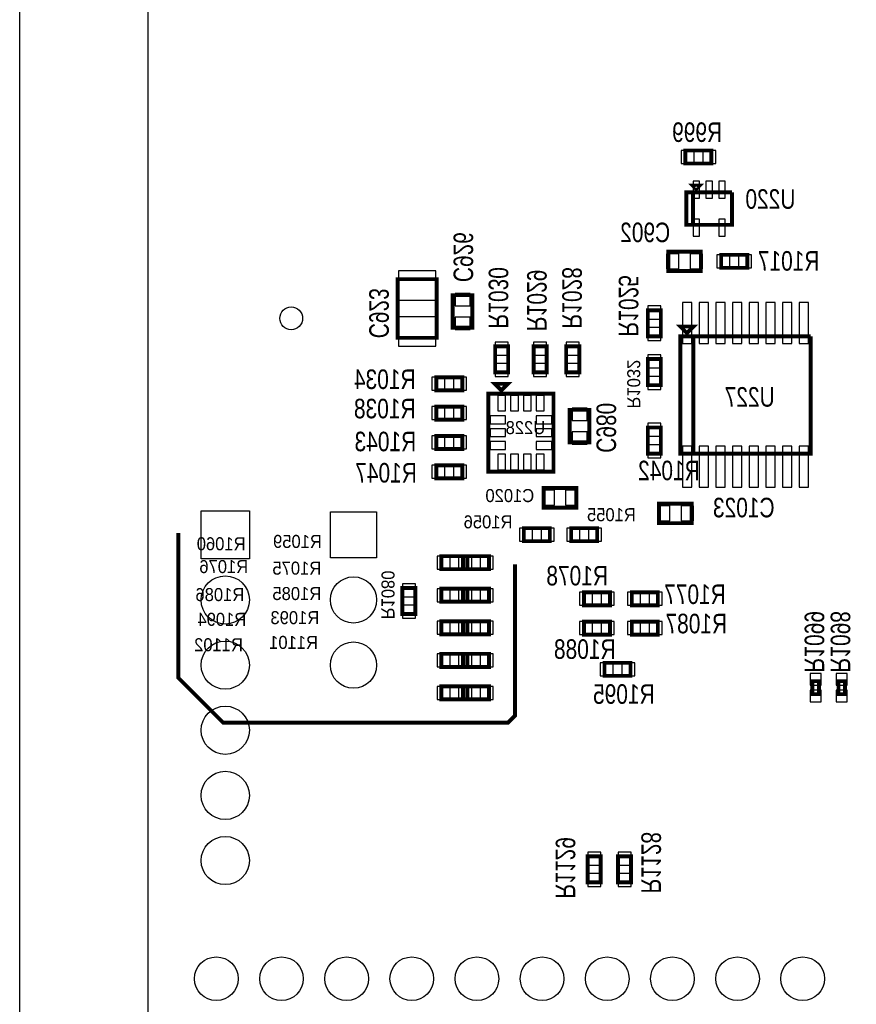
# Model space of a CAD drawing. Extents: x -197 to 9597, y -1478 to 7505.
# Tile 16 of 34: x -197 to 1087, y 2121 to 3632. Entities that reach past the tile are written whole.
import ezdxf
from ezdxf.enums import TextEntityAlignment as Align

# ---------------------------------------------------------------- set-up
doc = ezdxf.new("R2010")
doc.units = 0
for name, color, linetype in [('BG_BASY', 231, 'CONTINUOUS'), ('BG_OUTLINE', 95, 'CONTINUOUS'), ('PG_ASSEMBLY_BOTTOM', 52, 'CONTINUOUS'), ('PIN_BOTTOM', 1, 'CONTINUOUS'), ('RD_ASSEMBLY_BOTTOM', 52, 'CONTINUOUS')]:
    doc.layers.add(name, color=color, linetype=linetype)

msp = doc.modelspace()

# ---------------------------------------------------------------- linework, layer by layer
at = {"layer": 'BG_BASY', "const_width": 6}
msp.add_lwpolyline([(46.488, 2844), (46.488, 2622), (115.488, 2553), (552.488, 2553), (563.488, 2564), (563.488, 2796)], dxfattribs=at)
at = {"layer": 'BG_OUTLINE'}
msp.add_lwpolyline([(0, 0), (-196.846, 0), (-196.846, 7500), (0, 7500)], close=True, dxfattribs=at)
msp.add_lwpolyline([(9400, 7500), (725.901, 7500), (706.22, 7480.315), (706.216, 7480.315), (706.216, 7437.008, -0.988005), (670.791, 7436.583), (670.791, 7480.311), (651.102, 7500), (538.897, 7500), (519.212, 7480.315), (519.212, 7437.008, -1.029501), (483.807, 7438.04), (483.807, 7480.288), (464.094, 7500), (0, 7500), (0, 0), (7079.094, 0)], format="xyb", dxfattribs=at)
at = {"layer": 'PG_ASSEMBLY_BOTTOM', "const_width": 6}
for points in [[(824.952, 3431.422), (864.952, 3431.422), (864.952, 3411.422), (824.952, 3411.422), (824.952, 3431.422)], [(841.488, 3372.292), (836.488, 3377.292), (846.488, 3377.292), (841.488, 3372.292)], [(896.488, 3367.292), (896.488, 3317.292), (826.488, 3317.292), (826.488, 3367.292), (836.488, 3367.292), (836.488, 3317.292)], [(836.488, 3317.292), (836.488, 3367.292), (896.488, 3367.292)], [(798.693, 3276.292), (848.693, 3276.292), (848.693, 3246.292), (798.693, 3246.292), (798.693, 3276.292)], [(919.917, 3251.292), (879.917, 3251.292), (879.917, 3271.292), (919.917, 3271.292), (919.917, 3251.292)], [(443.307, 3233.859), (443.307, 3143.859), (383.307, 3143.859), (383.307, 3233.859), (443.307, 3233.859)], [(497.909, 3209.319), (497.909, 3159.319), (467.909, 3159.319), (467.909, 3209.319), (497.909, 3209.319)], [(787.287, 3186.189), (787.287, 3146.189), (767.287, 3146.189), (767.287, 3186.189), (787.287, 3186.189)], [(827.287, 3151.189), (817.287, 3161.189), (837.287, 3161.189), (827.287, 3151.189)], [(1017.287, 3146.189), (1017.287, 2966.189), (817.287, 2966.189), (817.287, 3146.189), (837.287, 3146.189), (837.287, 2966.189)], [(837.287, 2966.189), (837.287, 3146.189), (1017.287, 3146.189)], [(552.96, 3130.89), (552.96, 3090.89), (532.96, 3090.89), (532.96, 3130.89), (552.96, 3130.89)], [(612.015, 3130.89), (612.015, 3090.89), (592.015, 3090.89), (592.015, 3130.89), (612.015, 3130.89)], [(662.015, 3130.89), (662.015, 3090.89), (642.015, 3090.89), (642.015, 3130.89), (662.015, 3130.89)], [(787.287, 3111.189), (787.287, 3071.189), (767.287, 3071.189), (767.287, 3111.189), (787.287, 3111.189)], [(482.488, 3063.292), (442.488, 3063.292), (442.488, 3083.292), (482.488, 3083.292), (482.488, 3063.292)], [(542.488, 3063.292), (532.488, 3073.292), (552.488, 3073.292), (542.488, 3063.292)], [(622.488, 3058.292), (622.488, 2938.292), (522.488, 2938.292), (522.488, 3058.292), (622.488, 3058.292)], [(482.488, 3018.292), (442.488, 3018.292), (442.488, 3038.292), (482.488, 3038.292), (482.488, 3018.292)], [(677.488, 3033.292), (677.488, 2983.292), (647.488, 2983.292), (647.488, 3033.292), (677.488, 3033.292)], [(787.287, 3006.189), (787.287, 2966.189), (767.287, 2966.189), (767.287, 3006.189), (787.287, 3006.189)], [(442.488, 2993.292), (482.488, 2993.292), (482.488, 2973.292), (442.488, 2973.292), (442.488, 2993.292)], [(442.488, 2948.292), (482.488, 2948.292), (482.488, 2928.292), (442.488, 2928.292), (442.488, 2948.292)], [(607.488, 2913.292), (657.488, 2913.292), (657.488, 2883.292), (607.488, 2883.292), (607.488, 2913.292)], [(834.61, 2859.299), (784.61, 2859.299), (784.61, 2889.299), (834.61, 2889.299), (834.61, 2859.299)], [(576.937, 2851.642), (616.937, 2851.642), (616.937, 2831.642), (576.937, 2831.642), (576.937, 2851.642)], [(649.567, 2851.642), (689.567, 2851.642), (689.567, 2831.642), (649.567, 2831.642), (649.567, 2851.642)], [(490.389, 2788.709), (450.389, 2788.709), (450.389, 2808.709), (490.389, 2808.709), (490.389, 2788.709)], [(483.468, 2808.709), (523.468, 2808.709), (523.468, 2788.709), (483.468, 2788.709), (483.468, 2808.709)], [(410.488, 2759.87), (410.488, 2719.87), (390.488, 2719.87), (390.488, 2759.87), (410.488, 2759.87)], [(490.389, 2738.709), (450.389, 2738.709), (450.389, 2758.709), (490.389, 2758.709), (490.389, 2738.709)], [(483.468, 2758.709), (523.468, 2758.709), (523.468, 2738.709), (483.468, 2738.709), (483.468, 2758.709)], [(669.153, 2753.24), (709.153, 2753.24), (709.153, 2733.24), (669.153, 2733.24), (669.153, 2753.24)], [(782.724, 2733.24), (742.724, 2733.24), (742.724, 2753.24), (782.724, 2753.24), (782.724, 2733.24)], [(490.389, 2688.709), (450.389, 2688.709), (450.389, 2708.709), (490.389, 2708.709), (490.389, 2688.709)], [(483.468, 2708.709), (523.468, 2708.709), (523.468, 2688.709), (483.468, 2688.709), (483.468, 2708.709)], [(669.153, 2708.24), (709.153, 2708.24), (709.153, 2688.24), (669.153, 2688.24), (669.153, 2708.24)], [(782.724, 2688.24), (742.724, 2688.24), (742.724, 2708.24), (782.724, 2708.24), (782.724, 2688.24)], [(490.389, 2638.709), (450.389, 2638.709), (450.389, 2658.709), (490.389, 2658.709), (490.389, 2638.709)], [(483.468, 2658.709), (523.468, 2658.709), (523.468, 2638.709), (483.468, 2638.709), (483.468, 2658.709)], [(700.748, 2644.988), (740.748, 2644.988), (740.748, 2624.988), (700.748, 2624.988), (700.748, 2644.988)], [(1019.988, 2596.799), (1019.988, 2616.799), (1029.988, 2616.799), (1029.988, 2596.799), (1019.988, 2596.799)], [(1059.988, 2596.799), (1059.988, 2616.799), (1069.988, 2616.799), (1069.988, 2596.799), (1059.988, 2596.799)], [(490.389, 2588.709), (450.389, 2588.709), (450.389, 2608.709), (490.389, 2608.709), (490.389, 2588.709)], [(483.468, 2608.709), (523.468, 2608.709), (523.468, 2588.709), (483.468, 2588.709), (483.468, 2608.709)], [(695.086, 2347.906), (695.086, 2307.906), (675.086, 2307.906), (675.086, 2347.906), (695.086, 2347.906)], [(741.539, 2347.906), (741.539, 2307.906), (721.539, 2307.906), (721.539, 2347.906), (741.539, 2347.906)]]:
    msp.add_lwpolyline(points, dxfattribs=at)
at = {"layer": 'PIN_BOTTOM'}
for points in [[(818.417, 3431.422), (818.417, 3411.422), (838.417, 3411.422), (838.417, 3431.422)], [(851.487, 3431.422), (851.487, 3411.422), (871.487, 3411.422), (871.487, 3431.422)], [(846.803, 3384.426), (836.803, 3384.426), (836.803, 3358.426), (846.803, 3358.426)], [(866.488, 3384.426), (856.488, 3384.426), (856.488, 3358.426), (866.488, 3358.426)], [(886.173, 3384.426), (876.173, 3384.426), (876.173, 3358.426), (886.173, 3358.426)], [(846.803, 3326.158), (836.803, 3326.158), (836.803, 3300.158), (846.803, 3300.158)], [(886.173, 3326.158), (876.173, 3326.158), (876.173, 3300.158), (886.173, 3300.158)], [(796.083, 3272.792), (796.083, 3249.792), (815.083, 3249.792), (815.083, 3272.792)], [(832.303, 3272.792), (832.303, 3249.792), (851.303, 3249.792), (851.303, 3272.792)], [(893.382, 3251.292), (893.382, 3271.292), (873.382, 3271.292), (873.382, 3251.292)], [(926.452, 3251.292), (926.452, 3271.292), (906.452, 3271.292), (906.452, 3251.292)], [(441.807, 3246.792), (384.807, 3246.792), (384.807, 3201.792), (441.807, 3201.792)], [(494.409, 3211.929), (471.409, 3211.929), (471.409, 3192.929), (494.409, 3192.929)], [(787.287, 3192.724), (767.287, 3192.724), (767.287, 3172.724), (787.287, 3172.724)], [(834.72, 3197.925), (820.72, 3197.925), (820.72, 3134.925), (834.72, 3134.925)], [(860.311, 3197.925), (846.311, 3197.925), (846.311, 3134.925), (860.311, 3134.925)], [(885.901, 3197.925), (871.901, 3197.925), (871.901, 3134.925), (885.901, 3134.925)], [(911.492, 3197.925), (897.492, 3197.925), (897.492, 3134.925), (911.492, 3134.925)], [(937.082, 3197.925), (923.082, 3197.925), (923.082, 3134.925), (937.082, 3134.925)], [(962.673, 3197.925), (948.673, 3197.925), (948.673, 3134.925), (962.673, 3134.925)], [(988.263, 3197.925), (974.263, 3197.925), (974.263, 3134.925), (988.263, 3134.925)], [(1013.854, 3197.925), (999.854, 3197.925), (999.854, 3134.925), (1013.854, 3134.925)], [(441.807, 3175.926), (384.807, 3175.926), (384.807, 3130.926), (441.807, 3130.926)], [(494.409, 3175.709), (471.409, 3175.709), (471.409, 3156.709), (494.409, 3156.709)], [(787.287, 3159.654), (767.287, 3159.654), (767.287, 3139.654), (787.287, 3139.654)], [(552.96, 3137.425), (532.96, 3137.425), (532.96, 3117.425), (552.96, 3117.425)], [(612.015, 3137.425), (592.015, 3137.425), (592.015, 3117.425), (612.015, 3117.425)], [(662.015, 3137.425), (642.015, 3137.425), (642.015, 3117.425), (662.015, 3117.425)], [(787.287, 3117.724), (767.287, 3117.724), (767.287, 3097.724), (787.287, 3097.724)], [(552.96, 3104.355), (532.96, 3104.355), (532.96, 3084.355), (552.96, 3084.355)], [(612.015, 3104.355), (592.015, 3104.355), (592.015, 3084.355), (612.015, 3084.355)], [(662.015, 3104.355), (642.015, 3104.355), (642.015, 3084.355), (662.015, 3084.355)], [(787.287, 3084.654), (767.287, 3084.654), (767.287, 3064.654), (787.287, 3064.654)], [(455.953, 3063.292), (455.953, 3083.292), (435.953, 3083.292), (435.953, 3063.292)], [(489.023, 3063.292), (489.023, 3083.292), (469.023, 3083.292), (469.023, 3063.292)], [(548.96, 3055.568), (536.96, 3055.568), (536.96, 3031.568), (548.96, 3031.568)], [(568.645, 3055.568), (556.645, 3055.568), (556.645, 3031.568), (568.645, 3031.568)], [(588.331, 3055.568), (576.331, 3055.568), (576.331, 3031.568), (588.331, 3031.568)], [(608.016, 3055.568), (596.016, 3055.568), (596.016, 3031.568), (608.016, 3031.568)], [(455.953, 3018.292), (455.953, 3038.292), (435.953, 3038.292), (435.953, 3018.292)], [(489.023, 3018.292), (489.023, 3038.292), (469.023, 3038.292), (469.023, 3018.292)], [(549.055, 3011.977), (549.055, 3023.977), (525.055, 3023.977), (525.055, 3011.977)], [(619.921, 3011.977), (619.921, 3023.977), (595.921, 3023.977), (595.921, 3011.977)], [(673.988, 3035.902), (650.988, 3035.902), (650.988, 3016.902), (673.988, 3016.902)], [(787.287, 3012.724), (767.287, 3012.724), (767.287, 2992.724), (787.287, 2992.724)], [(435.953, 2993.292), (435.953, 2973.292), (455.953, 2973.292), (455.953, 2993.292)], [(469.023, 2993.292), (469.023, 2973.292), (489.023, 2973.292), (489.023, 2993.292)], [(549.055, 2992.292), (549.055, 3004.292), (525.055, 3004.292), (525.055, 2992.292)], [(619.921, 2992.292), (619.921, 3004.292), (595.921, 3004.292), (595.921, 2992.292)], [(673.988, 2999.682), (650.988, 2999.682), (650.988, 2980.682), (673.988, 2980.682)], [(549.055, 2972.607), (549.055, 2984.607), (525.055, 2984.607), (525.055, 2972.607)], [(619.921, 2972.607), (619.921, 2984.607), (595.921, 2984.607), (595.921, 2972.607)], [(787.287, 2979.654), (767.287, 2979.654), (767.287, 2959.654), (787.287, 2959.654)], [(548.96, 2965.016), (536.96, 2965.016), (536.96, 2941.016), (548.96, 2941.016)], [(568.645, 2965.016), (556.645, 2965.016), (556.645, 2941.016), (568.645, 2941.016)], [(588.331, 2965.016), (576.331, 2965.016), (576.331, 2941.016), (588.331, 2941.016)], [(608.016, 2965.016), (596.016, 2965.016), (596.016, 2941.016), (608.016, 2941.016)], [(834.72, 2977.453), (820.72, 2977.453), (820.72, 2914.453), (834.72, 2914.453)], [(860.311, 2977.453), (846.311, 2977.453), (846.311, 2914.453), (860.311, 2914.453)], [(885.901, 2977.453), (871.901, 2977.453), (871.901, 2914.453), (885.901, 2914.453)], [(911.492, 2977.453), (897.492, 2977.453), (897.492, 2914.453), (911.492, 2914.453)], [(937.082, 2977.453), (923.082, 2977.453), (923.082, 2914.453), (937.082, 2914.453)], [(962.673, 2977.453), (948.673, 2977.453), (948.673, 2914.453), (962.673, 2914.453)], [(988.263, 2977.453), (974.263, 2977.453), (974.263, 2914.453), (988.263, 2914.453)], [(1013.854, 2977.453), (999.854, 2977.453), (999.854, 2914.453), (1013.854, 2914.453)], [(435.953, 2948.292), (435.953, 2928.292), (455.953, 2928.292), (455.953, 2948.292)], [(469.023, 2948.292), (469.023, 2928.292), (489.023, 2928.292), (489.023, 2948.292)], [(604.878, 2909.792), (604.878, 2886.792), (623.878, 2886.792), (623.878, 2909.792)], [(641.098, 2909.792), (641.098, 2886.792), (660.098, 2886.792), (660.098, 2909.792)], [(155.716, 2804.41), (81.716, 2804.41), (81.716, 2878.41), (155.716, 2878.41)], [(350.988, 2805.91), (279.988, 2805.91), (279.988, 2876.91), (350.988, 2876.91)], [(801, 2862.799), (801, 2885.799), (782, 2885.799), (782, 2862.799)], [(837.22, 2862.799), (837.22, 2885.799), (818.22, 2885.799), (818.22, 2862.799)], [(570.402, 2851.642), (570.402, 2831.642), (590.402, 2831.642), (590.402, 2851.642)], [(603.472, 2851.642), (603.472, 2831.642), (623.472, 2831.642), (623.472, 2851.642)], [(643.032, 2851.642), (643.032, 2831.642), (663.032, 2831.642), (663.032, 2851.642)], [(676.102, 2851.642), (676.102, 2831.642), (696.102, 2831.642), (696.102, 2851.642)], [(463.854, 2788.709), (463.854, 2808.709), (443.854, 2808.709), (443.854, 2788.709)], [(496.924, 2788.709), (496.924, 2808.709), (476.924, 2808.709), (476.924, 2788.709)], [(476.933, 2808.709), (476.933, 2788.709), (496.933, 2788.709), (496.933, 2808.709)], [(510.003, 2808.709), (510.003, 2788.709), (530.003, 2788.709), (530.003, 2808.709)], [(410.488, 2766.405), (390.488, 2766.405), (390.488, 2746.405), (410.488, 2746.405)], [(463.854, 2738.709), (463.854, 2758.709), (443.854, 2758.709), (443.854, 2738.709)], [(496.924, 2738.709), (496.924, 2758.709), (476.924, 2758.709), (476.924, 2738.709)], [(476.933, 2758.709), (476.933, 2738.709), (496.933, 2738.709), (496.933, 2758.709)], [(510.003, 2758.709), (510.003, 2738.709), (530.003, 2738.709), (530.003, 2758.709)], [(662.618, 2753.24), (662.618, 2733.24), (682.618, 2733.24), (682.618, 2753.24)], [(695.688, 2753.24), (695.688, 2733.24), (715.688, 2733.24), (715.688, 2753.24)], [(756.189, 2733.24), (756.189, 2753.24), (736.189, 2753.24), (736.189, 2733.24)], [(789.259, 2733.24), (789.259, 2753.24), (769.259, 2753.24), (769.259, 2733.24)], [(410.488, 2733.335), (390.488, 2733.335), (390.488, 2713.335), (410.488, 2713.335)], [(463.854, 2688.709), (463.854, 2708.709), (443.854, 2708.709), (443.854, 2688.709)], [(496.924, 2688.709), (496.924, 2708.709), (476.924, 2708.709), (476.924, 2688.709)], [(476.933, 2708.709), (476.933, 2688.709), (496.933, 2688.709), (496.933, 2708.709)], [(510.003, 2708.709), (510.003, 2688.709), (530.003, 2688.709), (530.003, 2708.709)], [(662.618, 2708.24), (662.618, 2688.24), (682.618, 2688.24), (682.618, 2708.24)], [(695.688, 2708.24), (695.688, 2688.24), (715.688, 2688.24), (715.688, 2708.24)], [(756.189, 2688.24), (756.189, 2708.24), (736.189, 2708.24), (736.189, 2688.24)], [(789.259, 2688.24), (789.259, 2708.24), (769.259, 2708.24), (769.259, 2688.24)], [(463.854, 2638.709), (463.854, 2658.709), (443.854, 2658.709), (443.854, 2638.709)], [(496.924, 2638.709), (496.924, 2658.709), (476.924, 2658.709), (476.924, 2638.709)], [(476.933, 2658.709), (476.933, 2638.709), (496.933, 2638.709), (496.933, 2658.709)], [(510.003, 2658.709), (510.003, 2638.709), (530.003, 2638.709), (530.003, 2658.709)], [(694.213, 2644.988), (694.213, 2624.988), (714.213, 2624.988), (714.213, 2644.988)], [(727.283, 2644.988), (727.283, 2624.988), (747.283, 2624.988), (747.283, 2644.988)], [(1016.488, 2610.791), (1033.488, 2610.791), (1033.488, 2628.791), (1016.488, 2628.791)], [(1056.488, 2610.791), (1073.488, 2610.791), (1073.488, 2628.791), (1056.488, 2628.791)], [(463.854, 2588.709), (463.854, 2608.709), (443.854, 2608.709), (443.854, 2588.709)], [(496.924, 2588.709), (496.924, 2608.709), (476.924, 2608.709), (476.924, 2588.709)], [(476.933, 2608.709), (476.933, 2588.709), (496.933, 2588.709), (496.933, 2608.709)], [(510.003, 2608.709), (510.003, 2588.709), (530.003, 2588.709), (530.003, 2608.709)], [(1016.488, 2584.807), (1033.488, 2584.807), (1033.488, 2602.807), (1016.488, 2602.807)], [(1056.488, 2584.807), (1073.488, 2584.807), (1073.488, 2602.807), (1056.488, 2602.807)], [(695.086, 2354.441), (675.086, 2354.441), (675.086, 2334.441), (695.086, 2334.441)], [(741.539, 2354.441), (721.539, 2354.441), (721.539, 2334.441), (741.539, 2334.441)], [(695.086, 2321.371), (675.086, 2321.371), (675.086, 2301.371), (695.086, 2301.371)], [(741.539, 2321.371), (721.539, 2321.371), (721.539, 2301.371), (741.539, 2301.371)]]:
    msp.add_lwpolyline(points, close=True, dxfattribs=at)
for centre, radius in [((219.882, 3173.74), 17.5), ((118.716, 2741.41), 37), ((315.488, 2741.41), 35.5), ((118.716, 2641.41), 37), ((315.488, 2641.41), 35.5), ((118.716, 2541.41), 37), ((118.716, 2441.41), 37), ((118.716, 2341.41), 37), ((105, 2160), 33.5), ((205, 2160), 33.5), ((305, 2160), 33.5), ((405, 2160), 33.5), ((505, 2160), 33.5), ((605, 2160), 33.5), ((705, 2160), 33.5), ((805, 2160), 33.5), ((905, 2160), 33.5), ((1005, 2160), 33.5)]:
    msp.add_circle(centre, radius, dxfattribs=at)

# ---------------------------------------------------------------- texts
at = {"layer": 'RD_ASSEMBLY_BOTTOM', "text_generation_flag": 2}
for s, height, width, p in [('R999', 30, 0.8, (843.023, 3444.579)), ('U220', 30, 0.8, (955.488, 3342)), ('C902', 30, 0.8, (763.283, 3290.709)), ('R1017', 30, 0.8, (983.488, 3247)), ('R1034', 30, 0.8, (363.488, 3065.292)), ('U227', 30, 0.8, (923.677, 3038.201)), ('R1038', 30, 0.8, (363.488, 3020.292)), ('R1043', 30, 0.8, (364.488, 2969.709)), ('R1047', 30, 0.8, (365.488, 2921.709)), ('R1042', 30, 0.8, (799.677, 2925.201)), ('C1020', 20, 0.95, (555.488, 2891.709)), ('C1023', 30, 0.8, (914.61, 2868.299)), ('R1055', 20, 0.95, (711.409, 2862.359)), ('R1056', 20, 0.95, (522.039, 2851.359)), ('R1060', 20, 0.95, (112.389, 2817.709)), ('R1059', 20, 0.95, (229.508, 2821.292)), ('R1076', 20, 0.95, (116.389, 2782.709)), ('R1075', 20, 0.95, (228.508, 2780.292)), ('R1078', 30, 0.8, (658.823, 2763.76)), ('R1086', 20, 0.95, (110.389, 2739.709)), ('R1085', 20, 0.95, (228.508, 2741.292)), ('R1077', 30, 0.8, (839.724, 2735.24)), ('R1094', 20, 0.95, (113.389, 2701.709)), ('R1093', 20, 0.95, (225.508, 2704.292)), ('R1087', 30, 0.8, (841.724, 2690.24)), ('R1102', 20, 0.95, (108.389, 2662.709)), ('R1101', 20, 0.95, (223.508, 2666.292)), ('R1088', 30, 0.8, (670.48, 2651.016)), ('R1095', 30, 0.8, (730.48, 2582.016))]:
    msp.add_text(s, height=height, dxfattribs=dict(at, width=width)).set_placement(p, align=Align.CENTER)
for s, height, width, p in [('C926', 30, 0.8, (469.067, 3267.681)), ('R1030', 30, 0.8, (523.015, 3205.11)), ('R1028', 30, 0.8, (635.96, 3205.11)), ('R1029', 30, 0.8, (581.96, 3201.11)), ('R1025', 30, 0.8, (722.689, 3192.811)), ('R1032', 20, 0.95, (735.689, 3072.811)), ('C980', 30, 0.8, (688.488, 3005.709)), ('R1080', 20, 0.95, (358.488, 2749.13)), ('R1129', 30, 0.8, (625.889, 2330.095)), ('R1128', 30, 0.8, (757.437, 2338.095))]:
    msp.add_text(s, height=height, rotation=270, dxfattribs=dict(at, width=width)).set_placement(p, align=Align.CENTER)
at = {"layer": 'RD_ASSEMBLY_BOTTOM', "text_generation_flag": 2, "width": 0.8}
for s, p in [('C923', (339.669, 3143.142)), ('R1099', (1007.988, 2629.799)), ('R1098', (1047.988, 2629.799))]:
    msp.add_text(s, height=30, rotation=270, dxfattribs=at).set_placement(p)
at = {"layer": 'RD_ASSEMBLY_BOTTOM', "text_generation_flag": 2, "width": 0.95}
msp.add_text('U228', height=20, dxfattribs=at).set_placement((609.779, 2996))

doc.saveas('drawing.dxf')
